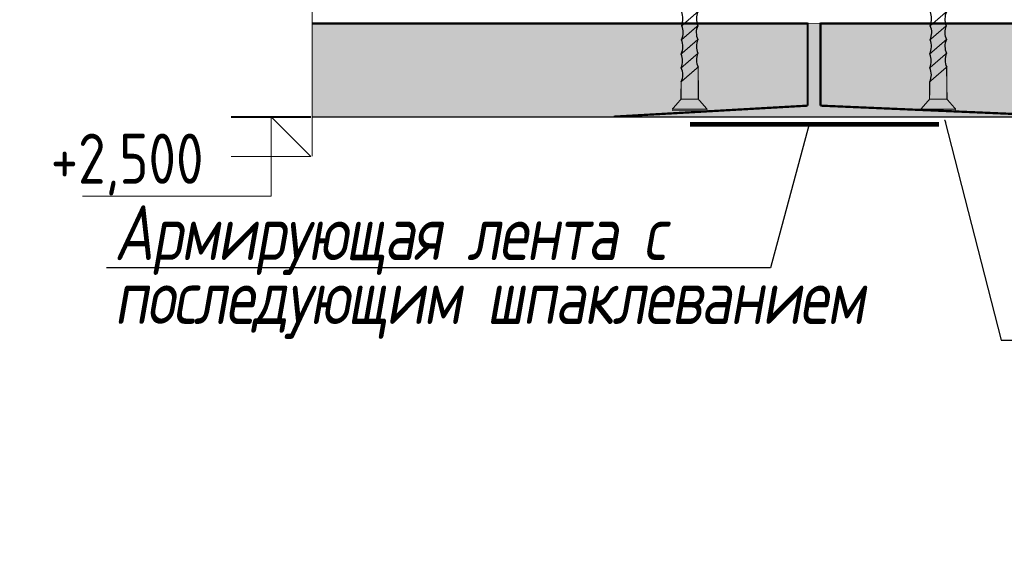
# Model space of a CAD drawing. Header units: millimetres. Extents: x -88210283 to 7466349, y -86687 to 22351.
# Tile 240 of 256: x 139631 to 140121, y -39904 to -39635. Entities that reach past the tile are written whole.
import ezdxf
from ezdxf import colors
from ezdxf.entities.mleader import LeaderData, LeaderLine
from ezdxf.math import Vec2, Vec3

# ---------------------------------------------------------------- set-up
doc = ezdxf.new("R2010")
doc.units = ezdxf.units.MM
doc.linetypes.add('DASHDOT', pattern=[25.4, 12.7, -6.35, 0, -6.35])
doc.linetypes.add('HIDDEN', pattern=[9.524999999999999, 6.35, -3.175])
doc.layers.add('dim_pot', color=183, linetype='Continuous', lineweight=9)
doc.layers.add('dim_razv', color=7, linetype='DASHDOT', lineweight=9, true_color=0x285228)
doc.layers.add('pol', color=7, linetype='Continuous', lineweight=15, true_color=0x55666d)
doc.layers.add('TXT', color=7, linetype='Continuous')
doc.styles.add('1', font='arial.ttf')
doc.styles.add('fl_iso paper', font='isocpeur.ttf', dxfattribs={"width": 0.8, "oblique": 10})
doc.styles.add('In tre', font='isocpeur.ttf', dxfattribs={"width": 0.8, "oblique": 10})
doc.styles.add('RomanS', font='isocpeur.ttf', dxfattribs={"width": 0.8, "oblique": 10})
doc.dimstyles.new('M1', dxfattribs={"dimscale": 0.2, "dimtxt": 10, "dimasz": 4, "dimexe": 10, "dimexo": 4, "dimgap": 0.09, "dimtad": 0, "dimdec": 3, "dimrnd": 0.1, "dimdsep": 46, "dimtxsty": '1', "dimsah": 1, "dimcen": 1.5, "dimdle": 1.5, "dimclrt": 256, "dimadec": 0, "dimazin": 0, "dimtfac": 1, "dimtdec": 3, "dimtix": 1, "dimtmove": 0, "dimatfit": 2, "dimfxl": 1, "dimtvp": 1, "dimtolj": 1, "dimarcsym": 0})

# ---------------------------------------------------------------- blocks, each defined once
blk = doc.blocks.new('A$C22A82340')
at = {"const_width": 0.2}
for points in [[(0.1066895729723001, 51.35960487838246), (7.897502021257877, 51.35960487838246)], [(0.1066895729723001, 50.94357114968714), (0.1066895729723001, 51.35960487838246)], [(7.897502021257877, 50.94357114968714), (7.897502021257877, 51.35960487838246)]]:
    blk.add_lwpolyline(points, dxfattribs=at)
at = {"layer": 'TXT', "const_width": 0.264}
for points in [[(0.1066895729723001, 50.94357114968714), (7.897502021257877, 50.94357114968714)], [(2.050311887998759, 48.27578933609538), (0.1066895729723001, 50.94357114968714)], [(7.897502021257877, 50.94357114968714), (5.953879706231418, 48.27578933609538)], [(5.953879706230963, 48.27578933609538), (2.050311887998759, 48.27578933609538)], [(2.050311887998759, 48.27578933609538), (2.119663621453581, 39.64128440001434)], [(5.916244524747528, 43.59009304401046), (5.953879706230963, 48.27578933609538)], [(5.916244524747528, 43.59009304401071), (2.119663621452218, 39.6412844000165)], [(5.886041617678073, 39.82973786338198), (2.149366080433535, 35.94323655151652)], [(5.855838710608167, 36.06938268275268), (2.179068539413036, 32.24518870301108)], [(5.825635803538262, 32.30902750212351), (2.208770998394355, 28.54714085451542)], [(5.79543289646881, 28.54867232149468), (2.238473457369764, 24.84909300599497)], [(5.765229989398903, 24.7883171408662), (2.268175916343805, 21.15104515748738)], [(5.735027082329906, 21.02796196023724), (2.297878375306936, 17.45299730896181)], [(5.704824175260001, 17.26760677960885), (2.32758083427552, 13.75494946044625)], [(5.674621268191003, 13.50725159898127), (2.357283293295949, 10.05690161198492)], [(5.644418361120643, 9.74689641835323), (2.664702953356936, 6.64770631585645)], [(2.664702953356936, 6.647706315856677), (4.002095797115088, 0.0358515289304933)], [(5.597321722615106, 7.922190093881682), (4.002095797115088, 0.0261381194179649)]]:
    blk.add_lwpolyline(points, dxfattribs=at)
for points in [[(5.916244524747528, 43.59009304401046, 0.1861480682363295), (5.886041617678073, 39.82973786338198, 0.2815992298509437)], [(2.149366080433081, 35.94323655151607, 0.1892808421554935), (2.119663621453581, 39.64128440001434, 0.2864189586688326)], [(5.886041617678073, 39.82973786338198, 0.1729921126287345), (5.915744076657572, 36.13169001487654, 0.2815992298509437)], [(2.179068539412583, 32.24518870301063, 0.1892808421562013), (2.149366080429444, 35.94323655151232, 0.2864189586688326)], [(5.915744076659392, 36.13169001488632, 0.1772936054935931), (5.825635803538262, 32.30902750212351, 0.2815992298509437)], [(2.2087709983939, 28.54714085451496, 0.1892808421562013), (2.179068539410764, 32.24518870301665, 0.2864189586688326)], [(5.825635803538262, 32.30902750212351, 0.1868823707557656), (5.79543289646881, 28.54867232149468, 0.2815992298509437)], [(2.17856809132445, 24.78678567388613, 0.1703549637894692), (2.208770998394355, 28.54714085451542, 0.2864189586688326)], [(5.79543289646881, 28.54867232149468, 0.1343156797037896), (5.765229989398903, 24.7883171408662, 0.2815992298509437)], [(2.208270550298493, 21.08873782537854, 0.1895718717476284), (2.17856809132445, 24.78678567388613, 0.2864189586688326)], [(5.765229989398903, 24.7883171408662, 0.1603420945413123), (5.735027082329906, 21.02796196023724, 0.2815992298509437)], [(2.297878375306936, 17.45299730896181, 0.209667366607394), (2.208270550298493, 21.08873782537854, 0.2864189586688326)], [(5.735027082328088, 21.02796196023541, 0.1603420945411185), (5.704824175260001, 17.26760677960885, 0.2815992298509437)], [(2.32758083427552, 13.75494946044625, 0.1898611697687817), (2.297878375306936, 17.45299730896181, 0.2864189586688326)], [(5.704824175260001, 17.26760677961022, 0.1603420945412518), (5.674621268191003, 13.50725159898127, 0.2815992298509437)], [(2.357283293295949, 10.05690161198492, 0.1898611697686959), (2.327580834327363, 13.75494946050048, 0.2864189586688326)], [(5.674621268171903, 13.50725159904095, 0.1603420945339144), (5.644418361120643, 9.74689641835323, 0.2815992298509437)], [(2.664702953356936, 6.647706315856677, 0.2937903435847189), (2.357283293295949, 10.05690161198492, 0.2864189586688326)], [(5.644418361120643, 9.74689641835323, 0.2720317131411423), (5.597321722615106, 7.922190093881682, 0.2720317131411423)]]:
    blk.add_lwpolyline(points, format="xyb", dxfattribs=at)
blk = doc.blocks.new('A$C34BC7E63')
at = {"extrusion": (0, 0, -1), "xscale": 0.6, "yscale": 0.5, "zscale": -0.5, "rotation": 270}
blk.add_blockref('A$C22A82340', (-25.72980238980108, 4.802514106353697), dxfattribs=at)

msp = doc.modelspace()

# ---------------------------------------------------------------- hatches: boundary and pattern name
h = msp.add_hatch()
h.set_pattern_fill('SWAMP', color=256, scale=3.708286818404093, angle=-1.27e-14, style=0)
h.set_pattern_definition([(0, (145228.833128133, -49630.70590124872), (1.854143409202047, 3.211470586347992), [0.463535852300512, -3.244750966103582]), (90, (145229.0648960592, -49630.70590124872), (-1.854143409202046, 3.211470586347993), [0.231767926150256, -6.191173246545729]), (90, (145229.1228380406, -49630.70590124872), (-1.854143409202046, 3.211470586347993), [0.185414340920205, -6.237526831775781]), (90, (145229.0069540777, -49630.70590124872), (-1.854143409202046, 3.211470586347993), [0.185414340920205, -6.237526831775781]), (59.99999999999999, (145229.1807800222, -49630.70590124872), (-1.854143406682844, 3.211470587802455), [0.148331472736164, -3.55995534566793]), (119.9999999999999, (145228.9490120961, -49630.70590124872), (-3.708286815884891, 1.454463e-09), [0.1483314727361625, -3.559955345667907])])
h.paths.add_polyline_path([(140029.5557133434, -39636.96644451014), (140023.19948392, -39636.97590884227), (140023.19948392, -39677.98508552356), (139926.5860804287, -39683.47335001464), (140157.285592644, -39683.47335001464), (140029.5557133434, -39677.98508552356)])

# ---------------------------------------------------------------- linework, layer by layer
at = {"linetype": 'HIDDEN', "lineweight": 5, "ltscale": 20}
msp.add_line((139776.3731720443, -39703.12437099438), (139776.3731720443, -39546.91423279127), dxfattribs=at)
at = {"lineweight": 40}
msp.add_line((139736.11264786, -39683.47335001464), (139775.71264786, -39683.47335001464), dxfattribs=at)
at = {"lineweight": 5}
for p, q in [((139755.9126478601, -39683.47335001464), (139755.9126478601, -39723.07335001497)), ((139755.9126478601, -39683.47335001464), (139775.71264786, -39703.27335001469)), ((139736.11264786, -39703.27335001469), (139775.71264786, -39703.27335001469)), ((139755.9126478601, -39723.07335001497), (139661.9761877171, -39723.07335001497))]:
    msp.add_line(p, q, dxfattribs=at)
at = {"ltscale": 10}
msp.add_line((139776.3731720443, -39683.47335001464), (140157.285592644, -39683.47335001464), dxfattribs=at)
at = {"ltscale": 10, "const_width": 1.112486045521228}
for points in [[(140023.19948392, -39637.11976478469), (139776.3731720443, -39637.11976478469)], [(140023.19948392, -39677.98508552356), (140023.19948392, -39636.59835001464)], [(140029.5557133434, -39677.98508552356), (140029.5557133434, -39636.59835001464)], [(140029.5557133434, -39637.11976478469), (140276.7673434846, -39637.11976478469)], [(139926.5860804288, -39683.47335001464), (140023.19948392, -39677.98508552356)], [(140157.285592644, -39683.47335001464), (140029.5557133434, -39677.98508552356)]]:
    msp.add_lwpolyline(points, dxfattribs=at)
at = {"ltscale": 20, "const_width": 0.370828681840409}
msp.add_lwpolyline([(140276.7673434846, -39636.59835001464), (139926.5860804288, -39637.11976478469)], dxfattribs=at)
at = {"const_width": 2.224972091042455}
msp.add_lwpolyline([(139964.5489039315, -39687.27228746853), (140088.5351854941, -39687.27228746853)], dxfattribs=at)
at = {"color": 254, "ltscale": 10}
for points in [[(139926.5860804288, -39637.11976478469), (139926.5860804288, -39683.47335001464), (139776.3731720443, -39637.11976478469), (139776.3731720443, -39683.47335001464)], [(140023.19948392, -39677.98508552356), (140023.19948392, -39637.11976478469), (139926.5860804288, -39683.47335001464), (139926.5860804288, -39637.11976478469)], [(140029.5557133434, -39677.98508552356), (140029.5557133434, -39637.11976478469), (140157.285592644, -39683.47335001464), (140157.285592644, -39637.11976478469)]]:
    msp.add_solid(points, dxfattribs=at)

# ---------------------------------------------------------------- block references
at = {"xscale": -3.708286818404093, "yscale": 3.708286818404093, "zscale": 3.708286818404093, "rotation": 270}
for p in [(139955.5409317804, -39680.6950265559), (140079.3328350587, -39680.69191853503)]:
    msp.add_blockref('A$C34BC7E63', p, dxfattribs=at)

# ---------------------------------------------------------------- texts
at = {"style": 'fl_iso paper', "width": 0.8}
msp.add_text('+2,500', height=25, dxfattribs=at).set_placement((139646.2163024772, -39716.89381248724))
at = {"lineweight": 5, "char_height": 27.26391240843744, "style": 'RomanS'}
for s, insert, width, attachment_point, line_spacing_factor in [('{\\T0.95;Профиль ПП 60х27}', (140446.585510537, -39708.81138059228), 457.7016316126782, 6, 0.75), ('{\\T0.95;Армирующая лента с последующим шпаклеванием }', (139677.7346478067, -39760.85665177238), 372.7960964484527, 4, 0.7)]:
    msp.add_mtext(s, dxfattribs=dict(at, insert=insert, width=width, attachment_point=attachment_point, line_spacing_factor=line_spacing_factor))

# ---------------------------------------------------------------- leaders
at = {"lineweight": 5}
for points in [[(140023.9259344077, -39687.27228746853), (140004.7434103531, -39758.71079127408), (139673.9723808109, -39758.71079127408)], [(140091.5634344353, -39685.36027513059), (140119.5595684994, -39794.70361499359), (140446.585510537, -39794.70361499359)]]:
    msp.add_leader(points, dimstyle='M1', override={"dimldrblk": 'DOT', "dimtvp": 0}, dxfattribs=at)

# ---------------------------------------------------------------- next in the draw order: leaders
at = {"layer": 'pol', "color": 1, "linetype": 'ByBlock', "true_color": 0xff0000}
ml = msp.add_multileader_mtext('Standard', dxfattribs=at)
ml.set_content('Лоток щелевой\\Pводоотводный в полу, модульный. Лщ-2', color=(255, 0, 0), style='In tre')
ml.set_leader_properties()
ml.build(insert=Vec2(0, 0))
ml.multileader.update_dxf_attribs({"text_left_attachment_type": 6, "text_right_attachment_type": 6, "dogleg_length": 1, "arrow_head_size": 0, "scale": 49.99999999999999})
ctx = ml.context
ctx.base_point, ctx.scale, ctx.char_height, ctx.arrow_head_size, ctx.landing_gap_size, ctx.plane_origin = Vec3(56443.88885880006, -42121.15695120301), 49.99999999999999, 200, 0, 4.499999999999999, Vec3(64743.28106405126, -37281.22521340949)
ctx.left_attachment, ctx.right_attachment = 6, 6
notes = []
notes.append((ctx, [(1, (1, 1, 0), (56393.88885880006, -42121.15695120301), (1, 0), 49.99999999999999, [(1, [(55554.59426857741, -39329.43630306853)], 0, [])])]))
ctx.mtext.insert, ctx.mtext.width, ctx.mtext.defined_height, ctx.mtext.flow_direction = Vec3(56448.38885880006, -41861.15695120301), 2329.345139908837, 696.6098129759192, 5
ctx.mtext.has_bg_fill, ctx.mtext.bg_color, ctx.mtext.bg_scale_factor, ctx.mtext.bg_transparency, ctx.mtext.use_window_bg_color = 1, -1027028792, 1.5, 0, 1
for ctx, leaders in notes:
    for number, flags, end, landing, length, lines in leaders:
        leader = LeaderData()
        leader.index, (leader.has_last_leader_line, leader.has_dogleg_vector, leader.attachment_direction) = number, flags
        leader.last_leader_point, leader.dogleg_vector, leader.dogleg_length = Vec3(end), Vec3(landing), length
        for number, points, colour, breaks in lines:
            line = LeaderLine()
            line.index, line.vertices, line.color, line.breaks = number, Vec3.list(points), colors.encode_raw_color(colour), breaks
            leader.lines.append(line)
        ctx.leaders.append(leader)

# ---------------------------------------------------------------- next in the draw order: leaders
at = {"layer": 'dim_pot', "color": 0, "linetype": 'ByBlock'}
ml = msp.add_multileader_mtext('Standard', dxfattribs=at)
ml.set_content('Подвесной потолок ГКЛ', style='In tre')
ml.set_leader_properties()
ml.build(insert=Vec2(0, 0))
ml.multileader.update_dxf_attribs({"text_left_attachment_type": 6, "text_right_attachment_type": 6, "dogleg_length": 1, "arrow_head_size": 0, "scale": 49.99999999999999})
ctx = ml.context
ctx.base_point, ctx.scale, ctx.char_height, ctx.arrow_head_size, ctx.landing_gap_size, ctx.plane_origin = Vec3(55815.26653106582, -42128.2233826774), 49.99999999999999, 200, 0, 4.499999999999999, Vec3(62627.07337402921, -37288.29164488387)
ctx.left_attachment, ctx.right_attachment = 6, 6
notes = []
notes.append((ctx, [(1, (1, 1, 0), (55765.26653106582, -42128.2233826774), (1, 0), 49.99999999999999, [(1, [(55242.56580823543, -38490.63263010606)], 0, [])])]))
ctx.mtext.insert, ctx.mtext.width, ctx.mtext.defined_height, ctx.mtext.flow_direction = Vec3(55819.76653106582, -41888.2233826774), 3092.716304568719, 696.6098129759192, 5
ctx.mtext.has_bg_fill, ctx.mtext.bg_color, ctx.mtext.bg_scale_factor, ctx.mtext.bg_transparency, ctx.mtext.use_window_bg_color = 1, -1027028792, 1.5, 0, 1
for ctx, leaders in notes:
    for number, flags, end, landing, length, lines in leaders:
        leader = LeaderData()
        leader.index, (leader.has_last_leader_line, leader.has_dogleg_vector, leader.attachment_direction) = number, flags
        leader.last_leader_point, leader.dogleg_vector, leader.dogleg_length = Vec3(end), Vec3(landing), length
        for number, points, colour, breaks in lines:
            line = LeaderLine()
            line.index, line.vertices, line.color, line.breaks = number, Vec3.list(points), colors.encode_raw_color(colour), breaks
            leader.lines.append(line)
        ctx.leaders.append(leader)

# ---------------------------------------------------------------- next in the draw order: leaders
ml = msp.add_multileader_mtext('Standard', dxfattribs=at)
ml.set_content('Лючок 500х500 для обслуживания модулей управления клапанами, расположение уточнить по месту', style='In tre')
ml.set_leader_properties()
ml.build(insert=Vec2(0, 0))
ml.multileader.update_dxf_attribs({"text_left_attachment_type": 6, "text_right_attachment_type": 6, "dogleg_length": 1, "arrow_head_size": 0, "scale": 49.99999999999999})
ctx = ml.context
ctx.base_point, ctx.scale, ctx.char_height, ctx.arrow_head_size, ctx.landing_gap_size, ctx.plane_origin = Vec3(49911.41502536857, -42131.95212014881), 49.99999999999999, 200, 0, 4.499999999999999, Vec3(56771.22186833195, -37292.02038235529)
ctx.left_attachment, ctx.right_attachment = 6, 6
notes = []
notes.append((ctx, [(0, (1, 1, 0), (52405.68042151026, -42131.95212014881), (-1, 0), 49.99999999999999, [(1, [(54177.97506749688, -38729.43630306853)], 0, [])])]))
ctx.mtext.insert, ctx.mtext.width, ctx.mtext.defined_height, ctx.mtext.flow_direction = Vec3(49915.91502536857, -41871.95212014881), 2494.152740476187, 696.6098129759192, 5
ctx.mtext.has_bg_fill, ctx.mtext.bg_color, ctx.mtext.bg_scale_factor, ctx.mtext.bg_transparency, ctx.mtext.use_window_bg_color = 1, -1027028792, 1.5, 0, 1
for ctx, leaders in notes:
    for number, flags, end, landing, length, lines in leaders:
        leader = LeaderData()
        leader.index, (leader.has_last_leader_line, leader.has_dogleg_vector, leader.attachment_direction) = number, flags
        leader.last_leader_point, leader.dogleg_vector, leader.dogleg_length = Vec3(end), Vec3(landing), length
        for number, points, colour, breaks in lines:
            line = LeaderLine()
            line.index, line.vertices, line.color, line.breaks = number, Vec3.list(points), colors.encode_raw_color(colour), breaks
            leader.lines.append(line)
        ctx.leaders.append(leader)

# ---------------------------------------------------------------- next in the draw order: leaders
ml = msp.add_multileader_mtext('Standard', dxfattribs=at)
ml.set_content('Подвесной реечный потолок', style='In tre')
ml.set_leader_properties()
ml.build(insert=Vec2(0, 0))
ml.multileader.update_dxf_attribs({"text_left_attachment_type": 6, "text_right_attachment_type": 6, "dogleg_length": 1, "arrow_head_size": 0, "scale": 49.99999999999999})
ctx = ml.context
ctx.base_point, ctx.scale, ctx.char_height, ctx.arrow_head_size, ctx.landing_gap_size, ctx.plane_origin = Vec3(62512.69699388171, -41949.30427256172), 49.99999999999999, 200, 0, 4.499999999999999, Vec3(69324.50383684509, -37109.37253476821)
ctx.left_attachment, ctx.right_attachment = 6, 6
notes = []
notes.append((ctx, [(1, (1, 1, 0), (62462.69699388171, -41949.30427256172), (1, 0), 49.99999999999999, [(1, [(62166.39983747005, -39759.43630306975)], 0, [])])]))
ctx.mtext.insert, ctx.mtext.width, ctx.mtext.defined_height, ctx.mtext.flow_direction = Vec3(62517.19699388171, -41689.30427256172), 3092.716304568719, 696.6098129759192, 5
ctx.mtext.has_bg_fill, ctx.mtext.bg_color, ctx.mtext.bg_scale_factor, ctx.mtext.bg_transparency, ctx.mtext.use_window_bg_color = 1, -1027028792, 1.5, 0, 1
for ctx, leaders in notes:
    for number, flags, end, landing, length, lines in leaders:
        leader = LeaderData()
        leader.index, (leader.has_last_leader_line, leader.has_dogleg_vector, leader.attachment_direction) = number, flags
        leader.last_leader_point, leader.dogleg_vector, leader.dogleg_length = Vec3(end), Vec3(landing), length
        for number, points, colour, breaks in lines:
            line = LeaderLine()
            line.index, line.vertices, line.color, line.breaks = number, Vec3.list(points), colors.encode_raw_color(colour), breaks
            leader.lines.append(line)
        ctx.leaders.append(leader)

# ---------------------------------------------------------------- next in the draw order: leaders
at = {"layer": 'dim_razv', "color": 0, "linetype": 'ByBlock'}
ml = msp.add_multileader_mtext('Standard', dxfattribs=at)
ml.set_content('Зеркало на стене, выполнить в один уровень с отделкой стен', style='In tre')
ml.set_leader_properties()
ml.build(insert=Vec2(0, 0))
ml.multileader.update_dxf_attribs({"text_left_attachment_type": 6, "text_right_attachment_type": 6, "dogleg_length": 1, "arrow_head_size": 0, "scale": 49.99999999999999})
ctx = ml.context
ctx.base_point, ctx.scale, ctx.char_height, ctx.arrow_head_size, ctx.landing_gap_size, ctx.plane_origin = Vec3(53235.5994911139, -42645.41425119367), 49.99999999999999, 200, 0, 4.499999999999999, Vec3(60047.40633407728, -37805.48251340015)
ctx.left_attachment, ctx.right_attachment = 6, 6
notes = []
notes.append((ctx, [(1, (1, 1, 0), (53185.5994911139, -42645.41425119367), (1, 0), 49.99999999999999, [(1, [(52780.1703472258, -39279.43630306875)], 0, [])])]))
ctx.mtext.insert, ctx.mtext.width, ctx.mtext.defined_height, ctx.mtext.flow_direction = Vec3(53240.0994911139, -42405.41425119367), 3092.716304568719, 696.6098129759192, 5
ctx.mtext.has_bg_fill, ctx.mtext.bg_color, ctx.mtext.bg_scale_factor, ctx.mtext.bg_transparency, ctx.mtext.use_window_bg_color = 1, -1027028792, 1.5, 0, 1
for ctx, leaders in notes:
    for number, flags, end, landing, length, lines in leaders:
        leader = LeaderData()
        leader.index, (leader.has_last_leader_line, leader.has_dogleg_vector, leader.attachment_direction) = number, flags
        leader.last_leader_point, leader.dogleg_vector, leader.dogleg_length = Vec3(end), Vec3(landing), length
        for number, points, colour, breaks in lines:
            line = LeaderLine()
            line.index, line.vertices, line.color, line.breaks = number, Vec3.list(points), colors.encode_raw_color(colour), breaks
            leader.lines.append(line)
        ctx.leaders.append(leader)

doc.saveas('drawing.dxf')
